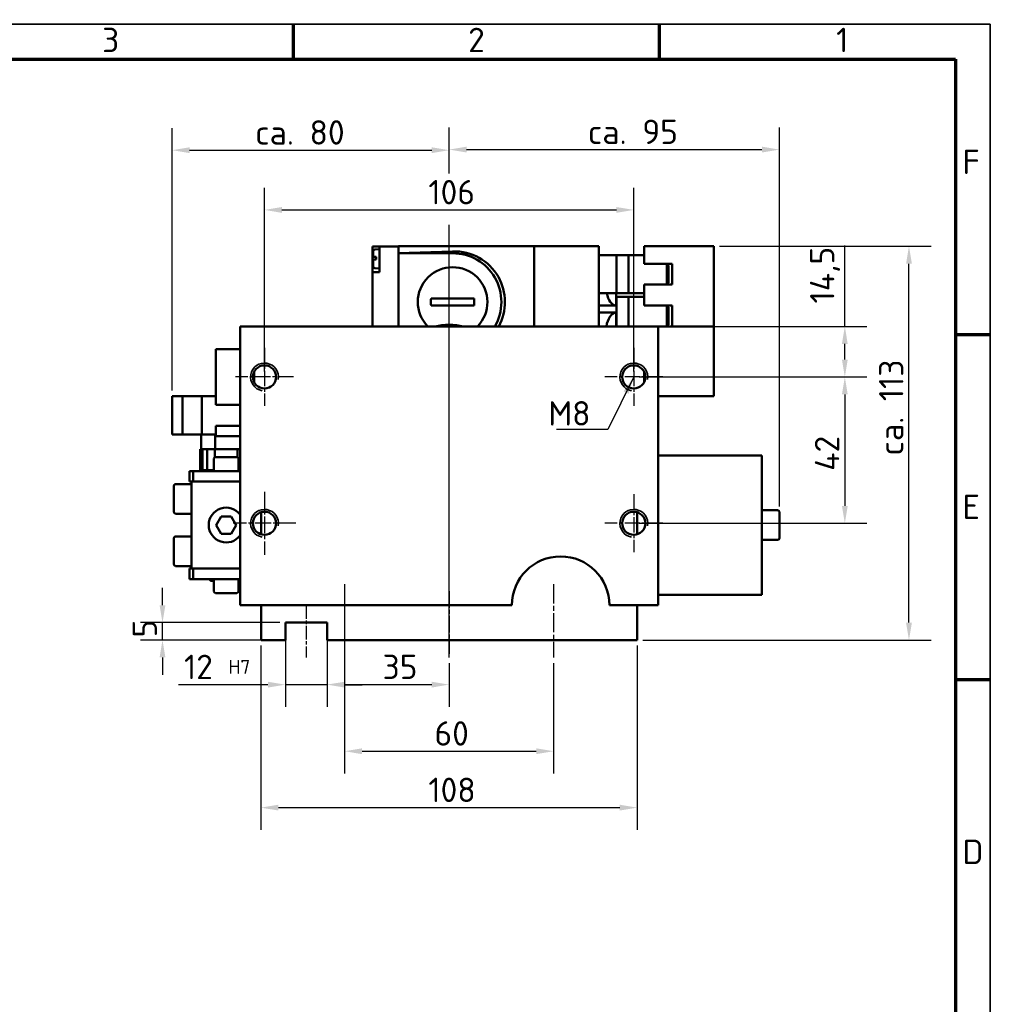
# Model space of a CAD drawing. Header units: millimetres. Extents: x 10 to 830, y 10 to 585.
# Tile 5 of 5: x 551 to 830, y 303 to 585. Entities that reach past the tile are written whole.
import ezdxf

# ---------------------------------------------------------------- set-up
doc = ezdxf.new("R2010")
doc.units = ezdxf.units.MM
doc.header["$LTSCALE"] = 2
doc.linetypes.add('CHAIN', pattern=[0.3543, 0.2362, -0.0295, 0.0591, -0.0295])
doc.layers.get('0').update_dxf_attribs({"lineweight": 25})
for name, color, linetype, lineweight in [('Bemaßung (ISO)', 7, 'Continuous', 25), ('Mittellinie (ISO)', 7, 'Continuous', 25), ('Mittelpunktmarkierung (ISO)', 7, 'Continuous', 25), ('Rahmen (ISO)', 7, 'Continuous', 70), ('Sichtbar (ISO)', 7, 'Continuous', 50), ('Sichtbar schmal (ISO)', 7, 'Continuous', 35), ('Symbol (ISO)', 7, 'Continuous', 25)]:
    doc.layers.add(name, color=color, linetype=linetype, lineweight=lineweight)
doc.styles.add('Notiztext (DIN)', font='isocpeur.ttf')
doc.dimstyles.new('Standard (DIN)', dxfattribs={"dimscale": 2, "dimtxt": 3.5, "dimasz": 2.5, "dimexe": 3.175, "dimexo": 0.8, "dimgap": 0.8, "dimtad": 1, "dimrnd": 1e-08, "dimzin": 12, "dimtxsty": 'Notiztext (DIN)', "dimcen": 0.09, "dimdle": 10, "dimclrd": 256, "dimclre": 256, "dimclrt": 256, "dimadec": 0, "dimazin": 3, "dimtfac": 1, "dimtdec": 3, "dimtmove": 0, "dimatfit": 3, "dimfxl": 1, "dimtolj": 1, "dimtzin": 12, "dimlwd": -1, "dimlwe": -1, "dimarcsym": 0})
doc.dimstyles.new('Standard - Methode 2a (DIN)$7', dxfattribs={"dimscale": 2, "dimtxt": 3.5, "dimasz": 2.5, "dimexe": 3.175, "dimexo": 0.8, "dimgap": 0.8, "dimtad": 1, "dimtih": 1, "dimtoh": 1, "dimrnd": 1e-08, "dimtxsty": 'Notiztext (DIN)', "dimcen": 0.09, "dimdle": 10, "dimclrd": 256, "dimclre": 256, "dimclrt": 256, "dimazin": 2, "dimtfac": 1, "dimtmove": 0, "dimatfit": 3, "dimfxl": 1, "dimtolj": 1, "dimlwd": -1, "dimlwe": -1, "dimarcsym": 0})

# ---------------------------------------------------------------- blocks, each defined once
blk = doc.blocks.new('Ränder Hagen+Goebel Rahmen')
at = {"layer": 'Rahmen (ISO)', "linetype": 'Continuous', "lineweight": 35}
for p, q in [((5, 292), (415, 292)), ((415, 292), (415, 5))]:
    blk.add_line(p, q, dxfattribs=at)
at = {"layer": 'Rahmen (ISO)'}
for p, q in [((315, 287), (315, 292)), ((367.5, 287), (367.5, 292)), ((10, 287), (410, 287)), ((410, 287), (410, 10)), ((410, 247.5), (415, 247.5)), ((410, 198), (415, 198))]:
    blk.add_line(p, q, dxfattribs=at)
at = {"layer": 'Symbol (ISO)', "char_height": 3.5, "style": 'Notiztext (DIN)'}
for s, insert, attachment_point in [('3', (288.75, 288), 8), ('2', (341.25, 288), 8), ('1', (393.75, 288), 8), ('F', (411, 272.25), 4), ('E', (411, 222.75), 4), ('D', (411, 173.25), 4)]:
    blk.add_mtext(s, dxfattribs=dict(at, insert=insert, attachment_point=attachment_point))
blk = doc.blocks.new('*D6')
at = {"layer": 'Bemaßung (ISO)'}
for p, q in [((627.65, 408.18), (627.65, 388.13)), ((639.65, 408.18), (639.65, 388.13)), ((622.65, 394.48), (596.95, 394.48)), ((639.65, 394.48), (627.65, 394.48)), ((644.65, 394.48), (649.65, 394.48))]:
    blk.add_line(p, q, dxfattribs=at)
for points in [[(622.65, 395.31), (622.65, 393.65), (627.65, 394.48)], [(644.65, 395.31), (644.65, 393.65), (639.65, 394.48)]]:
    blk.add_solid(points, dxfattribs=at)
at = {"layer": 'Defpoints', "color": 0}
for p in [(627.65, 409.78), (639.65, 409.78), (627.65, 394.48)]:
    blk.add_point(p, dxfattribs=at)
at = {"layer": 'Bemaßung (ISO)', "insert": (598.55, 403.08), "char_height": 7, "attachment_point": 1, "style": 'Notiztext (DIN)'}
blk.add_mtext('\\A1;12 \\fISOCPEUR|b0|i0;\\H4.0000;H7', dxfattribs=at)
blk = doc.blocks.new('*D7')
at = {"layer": 'Bemaßung (ISO)'}
for p, q in [((639.65, 405.68), (639.65, 388.15)), ((674.65, 400.68), (674.65, 388.15)), ((644.65, 394.5), (669.65, 394.5))]:
    blk.add_line(p, q, dxfattribs=at)
for points in [[(644.65, 395.33), (644.65, 393.66), (639.65, 394.5)], [(669.65, 395.33), (669.65, 393.66), (674.65, 394.5)]]:
    blk.add_solid(points, dxfattribs=at)
at = {"layer": 'Defpoints', "color": 0}
for p in [(639.65, 407.28), (674.65, 402.28), (674.65, 394.5)]:
    blk.add_point(p, dxfattribs=at)
at = {"layer": 'Bemaßung (ISO)', "insert": (655.54, 403.1), "char_height": 7, "attachment_point": 1, "style": 'Notiztext (DIN)'}
blk.add_mtext('\\A1;35', dxfattribs=at)
blk = doc.blocks.new('*D8')
at = {"layer": 'Bemaßung (ISO)'}
for p, q in [((644.65, 421.68), (644.65, 369.03)), ((704.65, 400.68), (704.65, 369.03)), ((649.65, 375.38), (699.65, 375.38))]:
    blk.add_line(p, q, dxfattribs=at)
for points in [[(649.65, 376.21), (649.65, 374.54), (644.65, 375.38)], [(699.65, 376.21), (699.65, 374.54), (704.65, 375.38)]]:
    blk.add_solid(points, dxfattribs=at)
at = {"layer": 'Defpoints', "color": 0}
for p in [(644.65, 423.28), (704.65, 402.28), (704.65, 375.38)]:
    blk.add_point(p, dxfattribs=at)
at = {"layer": 'Bemaßung (ISO)', "insert": (670.45, 383.98), "char_height": 7, "attachment_point": 1, "style": 'Notiztext (DIN)'}
blk.add_mtext('\\A1;60', dxfattribs=at)
blk = doc.blocks.new('*D9')
at = {"layer": 'Bemaßung (ISO)'}
for p, q in [((620.65, 405.68), (620.65, 352.84)), ((728.65, 405.68), (728.65, 352.84)), ((625.65, 359.19), (723.65, 359.19))]:
    blk.add_line(p, q, dxfattribs=at)
for points in [[(625.65, 360.03), (625.65, 358.36), (620.65, 359.19)], [(723.65, 360.03), (723.65, 358.36), (728.65, 359.19)]]:
    blk.add_solid(points, dxfattribs=at)
at = {"layer": 'Defpoints', "color": 0}
for p in [(620.65, 407.28), (728.65, 407.28), (728.65, 359.19)]:
    blk.add_point(p, dxfattribs=at)
at = {"layer": 'Bemaßung (ISO)', "insert": (668.7, 367.79), "char_height": 7, "attachment_point": 1, "style": 'Notiztext (DIN)'}
blk.add_mtext('\\A1;108', dxfattribs=at)
blk = doc.blocks.new('*D18')
at = {"layer": 'Bemaßung (ISO)'}
for p, q in [((592.38, 417.28), (592.38, 422.28)), ((626.05, 412.28), (586.03, 412.28)), ((592.38, 407.28), (592.38, 412.28)), ((626.05, 407.28), (586.03, 407.28)), ((592.38, 402.28), (592.38, 397.28))]:
    blk.add_line(p, q, dxfattribs=at)
for points in [[(591.54, 417.28), (593.21, 417.28), (592.38, 412.28)], [(591.54, 402.28), (593.21, 402.28), (592.38, 407.28)]]:
    blk.add_solid(points, dxfattribs=at)
at = {"layer": 'Defpoints', "color": 0}
for p in [(592.38, 412.28), (627.65, 412.28), (627.65, 407.28)]:
    blk.add_point(p, dxfattribs=at)
at = {"layer": 'Bemaßung (ISO)', "insert": (583.78, 408.03), "char_height": 7, "attachment_point": 1, "rotation": 90, "style": 'Notiztext (DIN)'}
blk.add_mtext('\\A1;5', dxfattribs=at)
blk = doc.blocks.new('*D27')
at = {"layer": 'Bemaßung (ISO)'}
for p, q in [((674.65, 543.1), (674.65, 554.38)), ((769.45, 445.63), (769.45, 554.38)), ((679.65, 548.03), (764.45, 548.03)), ((674.65, 403.88), (674.65, 525.85))]:
    blk.add_line(p, q, dxfattribs=at)
for points in [[(679.65, 548.87), (679.65, 547.2), (674.65, 548.03)], [(764.45, 548.87), (764.45, 547.2), (769.45, 548.03)]]:
    blk.add_solid(points, dxfattribs=at)
at = {"layer": 'Defpoints', "color": 0}
for p in [(769.45, 548.03), (769.45, 444.03), (674.65, 402.28)]:
    blk.add_point(p, dxfattribs=at)
at = {"layer": 'Bemaßung (ISO)', "insert": (725.18, 553.14), "char_height": 7, "attachment_point": 5, "style": 'Notiztext (DIN)'}
blk.add_mtext('\\A1; ca. 95', dxfattribs=at)
blk = doc.blocks.new('*D28')
at = {"layer": 'Bemaßung (ISO)'}
for p, q in [((595.15, 478.88), (595.15, 554.21)), ((674.65, 541.22), (674.65, 554.21)), ((600.15, 547.86), (669.65, 547.86)), ((674.65, 462.38), (674.65, 526.43))]:
    blk.add_line(p, q, dxfattribs=at)
for points in [[(600.15, 548.69), (600.15, 547.03), (595.15, 547.86)], [(669.65, 548.69), (669.65, 547.03), (674.65, 547.86)]]:
    blk.add_solid(points, dxfattribs=at)
at = {"layer": 'Defpoints', "color": 0}
for p in [(674.65, 547.86), (595.15, 477.28), (674.65, 460.78)]:
    blk.add_point(p, dxfattribs=at)
at = {"layer": 'Bemaßung (ISO)', "insert": (629.59, 552.96), "char_height": 7, "attachment_point": 5, "style": 'Notiztext (DIN)'}
blk.add_mtext('\\A1; ca. 80', dxfattribs=at)
blk = doc.blocks.new('*D30')
at = {"layer": 'Bemaßung (ISO)'}
for p, q in [((752.25, 520.28), (813, 520.28)), ((806.65, 412.28), (806.65, 515.28)), ((730.25, 407.28), (813, 407.28))]:
    blk.add_line(p, q, dxfattribs=at)
for points in [[(805.82, 515.28), (807.49, 515.28), (806.65, 520.28)], [(805.82, 412.28), (807.49, 412.28), (806.65, 407.28)]]:
    blk.add_solid(points, dxfattribs=at)
at = {"layer": 'Defpoints', "color": 0}
for p in [(750.65, 520.28), (806.65, 520.28), (728.65, 407.28)]:
    blk.add_point(p, dxfattribs=at)
at = {"layer": 'Bemaßung (ISO)', "insert": (798.05, 460.24), "char_height": 7, "attachment_point": 1, "rotation": 90, "style": 'Notiztext (DIN)'}
blk.add_mtext('\\A1;ca. 113', dxfattribs=at)
blk = doc.blocks.new('*D31')
at = {"layer": 'Bemaßung (ISO)'}
for p, q in [((621.65, 484.38), (621.65, 537.07)), ((727.65, 484.38), (727.65, 537.07)), ((626.65, 530.72), (722.65, 530.72))]:
    blk.add_line(p, q, dxfattribs=at)
for points in [[(626.65, 531.55), (626.65, 529.88), (621.65, 530.72)], [(722.65, 531.55), (722.65, 529.88), (727.65, 530.72)]]:
    blk.add_solid(points, dxfattribs=at)
at = {"layer": 'Defpoints', "color": 0}
for p in [(727.65, 530.72), (621.65, 482.78), (727.65, 482.78)]:
    blk.add_point(p, dxfattribs=at)
at = {"layer": 'Bemaßung (ISO)', "insert": (668.7, 539.32), "char_height": 7, "attachment_point": 1, "style": 'Notiztext (DIN)'}
blk.add_mtext('\\A1;106', dxfattribs=at)
blk = doc.blocks.new('*D32')
at = {"layer": 'Bemaßung (ISO)'}
for p, q in [((788.24, 497.28), (788.24, 520.53)), ((616.25, 497.28), (794.59, 497.28)), ((788.24, 487.78), (788.24, 492.28)), ((729.25, 482.78), (794.59, 482.78))]:
    blk.add_line(p, q, dxfattribs=at)
for points in [[(787.4, 492.28), (789.07, 492.28), (788.24, 497.28)], [(787.4, 487.78), (789.07, 487.78), (788.24, 482.78)]]:
    blk.add_solid(points, dxfattribs=at)
at = {"layer": 'Defpoints', "color": 0}
for p in [(614.65, 497.28), (727.65, 482.78), (788.24, 482.78)]:
    blk.add_point(p, dxfattribs=at)
at = {"layer": 'Bemaßung (ISO)', "insert": (778.24, 503.88), "char_height": 7, "attachment_point": 1, "rotation": 90, "style": 'Notiztext (DIN)'}
blk.add_mtext('\\A1;14,5', dxfattribs=at)
blk = doc.blocks.new('*D33')
at = {"layer": 'Bemaßung (ISO)'}
for p, q in [((729.25, 482.78), (794.59, 482.78)), ((788.24, 477.78), (788.24, 445.78)), ((729.25, 440.78), (794.59, 440.78))]:
    blk.add_line(p, q, dxfattribs=at)
for points in [[(787.4, 477.78), (789.07, 477.78), (788.24, 482.78)], [(787.4, 445.78), (789.07, 445.78), (788.24, 440.78)]]:
    blk.add_solid(points, dxfattribs=at)
at = {"layer": 'Defpoints', "color": 0}
for p in [(727.65, 482.78), (727.65, 440.78), (788.24, 440.78)]:
    blk.add_point(p, dxfattribs=at)
at = {"layer": 'Bemaßung (ISO)', "insert": (779.64, 455.85), "char_height": 7, "attachment_point": 1, "rotation": 90, "style": 'Notiztext (DIN)'}
blk.add_mtext('\\A1;42', dxfattribs=at)

msp = doc.modelspace()

# ---------------------------------------------------------------- linework, layer by layer
at = {"layer": 'Mittellinie (ISO)', "linetype": 'CHAIN', "ltscale": 23.990969}
msp.add_line((674.655, 402.284), (674.655, 460.784), dxfattribs=at)
at = {"layer": 'Mittellinie (ISO)', "linetype": 'CHAIN', "ltscale": 11.667578}
for p, q in [((644.655, 423.284), (644.655, 402.284)), ((704.655, 423.284), (704.655, 402.284))]:
    msp.add_line(p, q, dxfattribs=at)
at = {"layer": 'Mittellinie (ISO)', "linetype": 'CHAIN', "ltscale": 10.000767}
msp.add_line((674.655, 421.284), (674.655, 403.284), dxfattribs=at)
at = {"layer": 'Mittellinie (ISO)', "linetype": 'CHAIN', "ltscale": 8.333956}
msp.add_line((633.655, 417.284), (633.655, 402.284), dxfattribs=at)
at = {"layer": 'Mittelpunktmarkierung (ISO)', "linetype": 'CHAIN', "ltscale": 9.249035}
for p, q in [((621.655, 491.107), (621.655, 474.46)), ((727.655, 491.107), (727.655, 474.46)), ((629.978, 482.784), (613.331, 482.784)), ((735.978, 482.784), (719.331, 482.784)), ((727.655, 449.107), (727.655, 432.46)), ((735.978, 440.784), (719.331, 440.784))]:
    msp.add_line(p, q, dxfattribs=at)
at = {"layer": 'Mittelpunktmarkierung (ISO)', "linetype": 'CHAIN', "ltscale": 10.000767}
for p, q in [((621.655, 449.784), (621.655, 431.784)), ((630.655, 440.784), (612.655, 440.784))]:
    msp.add_line(p, q, dxfattribs=at)
at = {"layer": 'Sichtbar (ISO)'}
for p, q in [((652.655, 520.184), (652.655, 516.884)), ((654.655, 520.184), (652.655, 520.184)), ((654.655, 520.184), (654.655, 512.884)), ((660.155, 520.184), (654.655, 520.184)), ((660.155, 520.184), (660.155, 520.284)), ((697.124, 520.284), (660.155, 520.284)), ((660.155, 520.184), (660.155, 497.284)), ((697.124, 520.284), (699.055, 520.284)), ((699.724, 520.284), (699.055, 520.284)), ((699.055, 497.284), (699.055, 520.284)), ((704.581, 520.284), (699.724, 520.284)), ((706.798, 520.284), (704.581, 520.284)), ((714.15, 520.284), (706.798, 520.284)), ((716.263, 520.284), (714.15, 520.284)), ((716.655, 520.284), (716.263, 520.284)), ((716.655, 520.284), (717.655, 520.284)), ((717.655, 517.784), (717.655, 520.284)), ((730.655, 515.284), (730.655, 520.284)), ((730.655, 520.284), (750.655, 520.284)), ((750.655, 520.284), (750.655, 497.284)), ((652.855, 518.868), (652.855, 517.284)), ((652.855, 517.284), (653.311, 517.284)), ((653.311, 519.366), (654.655, 519.484)), ((653.311, 517.284), (653.665, 517.284)), ((653.665, 516.484), (653.665, 517.284)), ((660.155, 518.284), (675.655, 518.825)), ((675.655, 518.284), (660.155, 518.284)), ((722.655, 517.784), (717.655, 517.784)), ((717.655, 506.784), (717.655, 517.784)), ((726.155, 517.784), (722.655, 517.784)), ((722.655, 506.784), (722.655, 517.784)), ((730.655, 517.784), (726.155, 517.784)), ((726.155, 506.784), (726.155, 517.784)), ((652.655, 516.884), (652.655, 512.884)), ((653.311, 516.484), (652.855, 516.484)), ((652.855, 516.484), (652.855, 514.5)), ((653.665, 516.484), (653.311, 516.484)), ((738.655, 515.284), (730.655, 515.284)), ((737.155, 515.284), (737.655, 514.784)), ((737.155, 515.284), (737.155, 509.284)), ((737.655, 509.784), (737.655, 514.784)), ((738.655, 509.284), (738.655, 515.284)), ((654.655, 512.884), (652.655, 512.884)), ((652.655, 512.884), (652.655, 497.284)), ((653.311, 514.001), (654.655, 513.884)), ((730.655, 509.284), (738.655, 509.284)), ((730.655, 503.284), (730.655, 509.284)), ((737.155, 509.284), (737.655, 509.784)), ((722.655, 506.784), (717.655, 506.784)), ((717.655, 497.284), (717.655, 506.784)), ((722.577, 503.294), (722.577, 506.784)), ((722.655, 505.784), (722.577, 505.784)), ((726.155, 506.784), (722.655, 506.784)), ((726.155, 505.784), (722.655, 505.784)), ((722.655, 497.284), (722.655, 505.784)), ((730.655, 506.784), (726.155, 506.784)), ((730.655, 505.784), (726.155, 505.784)), ((726.155, 497.284), (726.155, 505.784)), ((669.504, 505.284), (681.805, 505.284)), ((681.805, 503.284), (669.504, 503.284)), ((717.655, 503.294), (722.577, 503.294)), ((738.655, 503.284), (730.655, 503.284)), ((737.155, 503.284), (737.655, 502.784)), ((737.155, 503.284), (737.155, 497.284)), ((738.655, 497.284), (738.655, 503.284)), ((717.655, 501.274), (722.577, 501.274)), ((722.577, 497.284), (722.577, 501.274)), ((737.655, 497.784), (737.655, 502.784)), ((737.155, 497.284), (737.655, 497.784)), ((614.655, 417.284), (614.655, 497.284)), ((614.655, 497.284), (734.655, 497.284)), ((734.655, 497.284), (734.655, 417.284)), ((734.655, 497.284), (750.655, 497.284)), ((750.655, 497.284), (750.655, 477.284)), ((607.655, 490.784), (607.655, 474.784)), ((614.655, 490.784), (607.655, 490.784)), ((618.655, 484.214), (618.655, 481.354)), ((730.655, 481.354), (730.655, 484.214)), ((595.155, 477.284), (598.155, 477.284)), ((595.155, 466.284), (595.155, 477.284)), ((598.155, 477.284), (603.655, 477.284)), ((598.155, 466.284), (598.155, 477.284)), ((603.655, 477.284), (603.655, 466.284)), ((603.655, 477.284), (607.655, 477.284)), ((607.655, 474.784), (614.655, 474.784)), ((750.655, 477.284), (734.655, 477.284)), ((598.155, 466.284), (595.155, 466.284)), ((603.655, 466.284), (598.155, 466.284)), ((603.455, 462.084), (603.455, 466.284)), ((607.655, 466.284), (603.655, 466.284)), ((607.455, 462.084), (607.455, 466.284)), ((614.655, 468.784), (607.655, 468.784)), ((607.655, 468.784), (607.655, 465.784)), ((614.655, 465.784), (607.655, 465.784)), ((603.155, 462.084), (603.892, 462.084)), ((603.155, 455.784), (603.155, 462.084)), ((603.892, 462.084), (605.187, 462.084)), ((603.892, 456.084), (603.892, 462.084)), ((605.187, 462.084), (607.414, 462.084)), ((605.187, 462.084), (605.187, 456.084)), ((607.414, 462.084), (607.414, 459.758)), ((607.414, 462.084), (613.898, 462.084)), ((613.898, 462.084), (614.655, 462.084)), ((613.898, 459.757), (613.898, 462.084)), ((607.155, 459.384), (607.155, 455.784)), ((607.555, 459.784), (613.755, 459.784)), ((614.155, 459.384), (614.155, 455.784)), ((753.655, 460.284), (734.655, 460.284)), ((753.655, 460.274), (753.655, 460.284)), ((753.755, 460.274), (753.655, 460.274)), ((764.455, 460.284), (753.755, 460.284)), ((753.755, 460.284), (753.755, 460.274)), ((764.455, 460.284), (764.455, 420.284)), ((601.155, 455.784), (600.155, 455.784)), ((600.155, 455.784), (600.155, 452.784)), ((601.155, 452.784), (601.155, 455.784)), ((614.655, 455.784), (601.155, 455.784)), ((603.892, 456.084), (607.155, 456.084)), ((614.155, 456.084), (614.655, 456.084)), ((600.155, 452.784), (600.655, 452.784)), ((600.655, 427.784), (600.655, 452.784)), ((600.655, 452.784), (614.655, 452.784)), ((595.655, 444.034), (595.655, 451.534)), ((596.155, 452.034), (600.655, 452.034)), ((620.655, 437.614), (620.655, 443.953)), ((728.655, 443.953), (728.655, 437.614)), ((768.955, 444.534), (764.455, 444.534)), ((769.455, 444.034), (769.455, 436.534)), ((596.155, 443.534), (600.655, 443.534)), ((607.768, 440.284), (609.211, 442.784)), ((609.211, 442.784), (612.098, 442.784)), ((612.098, 442.784), (613.541, 440.284)), ((609.211, 437.784), (607.768, 440.284)), ((613.541, 440.284), (612.098, 437.784)), ((595.655, 429.034), (595.655, 436.534)), ((596.155, 437.034), (600.655, 437.034)), ((612.098, 437.784), (609.211, 437.784)), ((768.955, 436.034), (764.455, 436.034)), ((596.155, 428.534), (600.655, 428.534)), ((600.155, 427.784), (600.155, 424.784)), ((600.655, 427.784), (600.155, 427.784)), ((614.655, 427.784), (600.655, 427.784)), ((601.155, 424.784), (601.155, 427.784)), ((600.155, 424.784), (601.155, 424.784)), ((614.655, 424.784), (601.155, 424.784)), ((607.155, 424.284), (606.655, 424.284)), ((607.155, 421.184), (607.155, 424.784)), ((614.155, 421.184), (614.155, 424.784)), ((614.655, 424.284), (614.155, 424.284)), ((613.755, 420.784), (607.555, 420.784)), ((753.655, 420.284), (734.655, 420.284)), ((753.655, 420.294), (753.665, 420.294)), ((753.655, 420.284), (753.655, 420.294)), ((753.665, 420.294), (753.665, 420.284)), ((764.455, 420.284), (753.665, 420.284)), ((692.655, 417.284), (614.655, 417.284)), ((620.655, 407.284), (620.655, 417.284)), ((734.655, 417.284), (720.655, 417.284)), ((728.655, 417.284), (728.655, 407.284)), ((639.655, 412.284), (627.655, 412.284)), ((627.655, 412.284), (627.655, 407.284)), ((639.655, 407.284), (639.655, 412.284)), ((627.655, 407.284), (620.655, 407.284)), ((728.655, 407.284), (639.655, 407.284))]:
    msp.add_line(p, q, dxfattribs=at)
at = {"layer": 'Sichtbar (ISO)', "flags": 128}
for points in [[(722.577, 503.294), (722.577, 503.294), (722.577, 503.294), (722.576, 503.294), (722.575, 503.294), (722.574, 503.294), (722.573, 503.294), (722.572, 503.294), (722.57, 503.295), (722.568, 503.295), (722.566, 503.295), (722.563, 503.295), (722.56, 503.296), (722.558, 503.296), (722.554, 503.296), (722.551, 503.296), (722.547, 503.297), (722.544, 503.297), (722.539, 503.298), (722.535, 503.298), (722.531, 503.298), (722.526, 503.299), (722.521, 503.299), (722.516, 503.3), (722.51, 503.3)], [(722.51, 501.268), (722.516, 501.268), (722.521, 501.269), (722.526, 501.269), (722.531, 501.269), (722.535, 501.27), (722.539, 501.27), (722.544, 501.271), (722.547, 501.271), (722.551, 501.271), (722.554, 501.272), (722.558, 501.272), (722.56, 501.272), (722.563, 501.273), (722.566, 501.273), (722.568, 501.273), (722.57, 501.273), (722.572, 501.273), (722.573, 501.273), (722.574, 501.274), (722.575, 501.274), (722.576, 501.274), (722.577, 501.274), (722.577, 501.274), (722.577, 501.274)]]:
    msp.add_lwpolyline(points, dxfattribs=at)
at = {"layer": 'Sichtbar (ISO)'}
for centre in [(621.655, 482.784), (727.655, 482.784), (621.655, 440.784), (727.655, 440.784)]:
    msp.add_circle(centre, 3.324, dxfattribs=at)
for centre, radius, start, end in [((653.355, 518.868), 0.5, 95, 180), ((675.655, 504.284), 14, 330, 90), ((653.355, 514.5), 0.5, 180, 265), ((675.655, 504.284), 10, 315.573, 224.427), ((675.655, 504.284), 15, 332.18186, 28.86611), ((675.655, 504.284), 6.231, 170.76541, 189.23459), ((675.655, 504.284), 6.231, 350.76541, 9.23459), ((674.655, 479.617), 18.139, 76.89438, 103.10562), ((607.555, 459.384), 0.4, 90, 180), ((613.755, 459.384), 0.4, 0, 90), ((596.155, 451.534), 0.5, 90, 180), ((596.155, 444.034), 0.5, 180, 270), ((610.655, 440.284), 5, 36.8699, 323.1301), ((768.955, 444.034), 0.5, 0, 90), ((596.155, 436.534), 0.5, 90, 180), ((768.955, 436.534), 0.5, 270, 0), ((706.655, 417.284), 14, 0, 180), ((596.155, 429.034), 0.5, 180, 270), ((606.655, 425.284), 1, 210, 270), ((607.555, 421.184), 0.4, 180, 270), ((613.755, 421.184), 0.4, 270, 0)]:
    msp.add_arc(centre, radius, start, end, dxfattribs=at)
for centre, major_axis, ratio, start_param, end_param in [((676.163, 504.284), (-14.559, 0), 0.9993901, 3.6625265, 4.7473169), ((722.655, 508.284), (0, -4.99), 0.5773503, 5.0177119, 6.2330641), ((722.655, 496.284), (0, -4.99), 0.5773503, 3.1917138, 4.510622)]:
    msp.add_ellipse(centre, major_axis=major_axis, ratio=ratio, start_param=start_param, end_param=end_param, dxfattribs=at)
at = {"layer": 'Sichtbar schmal (ISO)'}
for centre in [(621.655, 482.784), (727.655, 482.784), (621.655, 440.784), (727.655, 440.784)]:
    msp.add_arc(centre, 4, 350, 260, dxfattribs=at)

# ---------------------------------------------------------------- block references
at = {"xscale": 2, "yscale": 2, "zscale": 2}
msp.add_blockref('Ränder Hagen+Goebel Rahmen', (0, 0), dxfattribs=at)

# ---------------------------------------------------------------- texts
at = {"layer": 'Symbol (ISO)', "insert": (715.245, 468.841), "char_height": 7, "width": 11.1948, "attachment_point": 9, "style": 'Notiztext (DIN)'}
msp.add_mtext('{M8}', dxfattribs=at)

# ---------------------------------------------------------------- dimensions: what is measured, and where the dimension line sits
at = {"layer": 'Bemaßung (ISO)'}
for base, p1, p2, angle, text, picture, middle in [((674.655, 547.861), (595.155, 477.284), (674.655, 460.784), 180, ' ca. 80', '*D28', (629.59, 547.861)), ((769.455, 548.034), (674.655, 402.284), (769.455, 444.034), 180, ' ca. 95', '*D27', (725.185, 548.034)), ((806.655, 520.284), (728.655, 407.284), (750.655, 520.284), 90, 'ca. <>', '*D30', (806.655, 473.186))]:
    dim = msp.add_linear_dim(base=base, p1=p1, p2=p2, angle=angle, text=text, dimstyle='Standard (DIN)', override={"dimdec": 2, "dimtp": 0, "dimtm": 0, "dimtdec": 3, "dimatfit": 2}, dxfattribs=at)
    dim.commit()
    dim.dimension.update_dxf_attribs({"geometry": picture, "text_midpoint": middle, "dimtype": 160})
for base, p1, p2, angle, override, picture, middle in [((727.655, 530.718), (621.655, 482.784), (727.655, 482.784), 180, {"dimdec": 2, "dimtp": 0, "dimtm": 0, "dimtdec": 3, "dimatfit": 2}, '*D31', (674.655, 530.718)), ((788.237, 482.784), (614.655, 497.284), (727.655, 482.784), 90, {"dimdec": 2, "dimtp": 0, "dimtm": 0, "dimtdec": 3, "dimatfit": 2}, '*D32', (788.237, 511.409)), ((788.237, 440.784), (727.655, 482.784), (727.655, 440.784), 90, {"dimdec": 2, "dimtp": 0, "dimtm": 0, "dimtdec": 3, "dimatfit": 2}, '*D33', (788.237, 460.402)), ((592.377, 412.284), (627.655, 407.284), (627.655, 412.284), 90, {"dimdec": 2, "dimtp": 0, "dimtm": 0, "dimtdec": 3, "dimatfit": 2}, '*D18', (592.377, 409.784)), ((704.655, 375.377), (644.655, 423.284), (704.655, 402.284), 180, {"dimdec": 2, "dimtp": 0, "dimtm": 0, "dimtdec": 3, "dimatfit": 2}, '*D8', (674.655, 375.377)), ((728.655, 359.193), (620.655, 407.284), (728.655, 407.284), 180, {"dimdec": 2, "dimlfac": 1, "dimtp": 0, "dimtm": 0, "dimtdec": 3, "dimatfit": 2}, '*D9', (674.655, 359.193)), ((674.655, 394.498), (639.655, 407.284), (674.655, 402.284), 180, {"dimdec": 2, "dimtp": 0, "dimtm": 0, "dimtdec": 3, "dimatfit": 2}, '*D7', (659.742, 394.498))]:
    dim = msp.add_linear_dim(base=base, p1=p1, p2=p2, angle=angle, dimstyle='Standard (DIN)', override=override, dxfattribs=at)
    dim.commit()
    dim.dimension.update_dxf_attribs({"geometry": picture, "text_midpoint": middle, "dimtype": 160})
dim = msp.add_linear_dim(base=(627.655, 394.479), p1=(639.655, 409.784), p2=(627.655, 409.784), text='<> \\fISOCPEUR|b0|i0;\\H4.0000;H7', dimstyle='Standard (DIN)', override={"dimdec": 2, "dimlfac": 1, "dimtp": 0, "dimtm": 0, "dimtdec": 3, "dimatfit": 2}, dxfattribs=at)
dim.commit()
dim.dimension.update_dxf_attribs({"geometry": '*D6', "text_midpoint": (607.305, 394.479), "dimtype": 160})

# ---------------------------------------------------------------- leaders
at = {"layer": 'Symbol (ISO)', "annotation_type": 0, "has_hookline": 1, "hookline_direction": 1, "text_width": 9.8}
msp.add_leader([(727.655, 482.784), (720.245, 467.675), (715.245, 467.675)], dimstyle='Standard - Methode 2a (DIN)$7', override={"dimgap": 0, "dimtad": 1}, dxfattribs=at)

doc.saveas('drawing.dxf')
